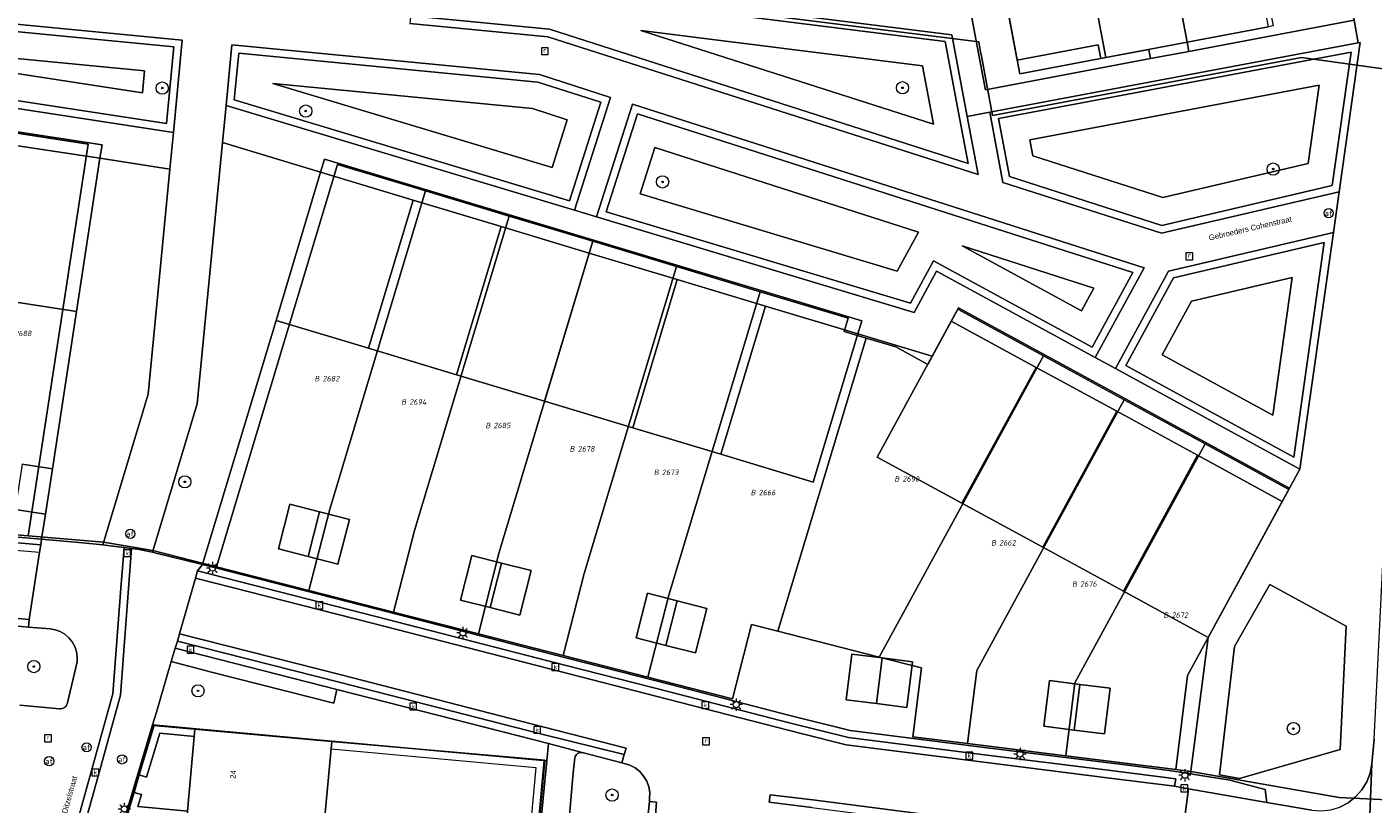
# Model space of a CAD drawing. Header units: metres. Extents: x 207466 to 209466, y 475780 to 477780.
# Tile 123 of 189: x 208512 to 208600, y 476752 to 476803. Entities that reach past the tile are written whole.
import ezdxf
from ezdxf.enums import TextEntityAlignment as Align

# ---------------------------------------------------------------- set-up
doc = ezdxf.new("R2010")
doc.units = ezdxf.units.M
doc.layers.get('0').update_dxf_attribs({"color": 253, "linetype": 'CONTINUOUS'})
for name, color, linetype, lineweight, true_color in [('B-RO-GR-BEPLANTING_CULTUUR_VASTE PLANTENVAK-GV', 7, 'CONTINUOUS', 0, 0x6d8a47), ('B-RO-GR-BOOM-S', 7, 'CONTINUOUS', 0, 0x6d8a47), ('B-RO-OG-BEBOUWING-GV', 7, 'CONTINUOUS', 0, 0xa50000), ('N-RO-GR-BOOM-S', 7, 'CONTINUOUS', 0, 0x6d8a47), ('N-RO-GR-GRAS-GV', 7, 'CONTINUOUS', 0, 0x6d8a47), ('N-RO-GR-GROENVOORZIENING-GV', 7, 'CONTINUOUS', 0, 0x6d8a47), ('N-RO-OG-BEBOUWING_LOODS-GV', 7, 'CONTINUOUS', 0, 0xa50000)]:
    doc.layers.add(name, color=color, linetype=linetype, lineweight=lineweight, true_color=true_color)
for name, color, linetype, lineweight in [('B-RO-KL-ET_LS_OV_LICHTMAST-S', 253, 'CONTINUOUS', 0), ('B-RO-OG-BEBOUWING-T18', 7, 'CONTINUOUS', 0), ('B-RO-OG-TERREIN_ERF-GV', 253, 'CONTINUOUS', 0), ('B-RO-RI-GWA_KOLK-S', 253, 'CONTINUOUS', 0), ('B-RO-RI-GWA_RIOOLPUT-S', 253, 'CONTINUOUS', 0), ('B-RO-VH-ONVERHARD-GV', 253, 'CONTINUOUS', 0), ('B-RO-VH-VERHARDING_STRAATBAKSTEEN-GV', 253, 'CONTINUOUS', 0), ('B-WE-KG-GRENS_PERCEEL-GV', 150, 'CONTINUOUS', 18), ('B-WE-KG-GRENS_PERCEEL-S', 150, 'CONTINUOUS', 25), ('N-RO-KL-ET_LS_OV_LICHTMAST-S', 253, 'CONTINUOUS', 0), ('N-RO-OG-TERREIN_CULTUURSCHEIDING-GV', 253, 'CONTINUOUS', 0), ('N-RO-OG-TERREIN_ERF-GV', 253, 'CONTINUOUS', 0), ('N-RO-OG-TOPOGRAFIE-T18', 7, 'CONTINUOUS', 0), ('N-RO-RI-GWA_KOLK-S', 253, 'CONTINUOUS', 0), ('N-RO-RI-GWA_RIOOLPUT-S', 253, 'CONTINUOUS', 0), ('N-RO-VH-VERHARDING_STRAATBAKSTEEN-GV', 253, 'CONTINUOUS', 0), ('N-RO-VW-AFSLUITPAAL-S', 253, 'CONTINUOUS', 0)]:
    doc.layers.add(name, color=color, linetype=linetype, lineweight=lineweight)
doc.styles.add('NLCS-ISO', font='NLCS-ISO.ttf')
doc.styles.add('NLCS-ISO-M200-T18', font='NLCS-ISO.ttf', dxfattribs={"height": 1.8})

# ---------------------------------------------------------------- blocks, each defined once
blk = doc.blocks.new('SVW-AFSLUITPAAL-SO1')
at = {"lineweight": -2}
blk.add_circle((0, 0), 1.5, dxfattribs=at)
at = {"lineweight": -2, "insert": (0, 0), "char_height": 1.8, "attachment_point": 5, "line_spacing_factor": 0.8, "style": 'NLCS-ISO'}
blk.add_mtext('{\\C256;af}', dxfattribs=at)
blk = doc.blocks.new('SKL-ET_OV_LICHTMAST-SO1')
at = {"color": 0, "linetype": 'ByBlock', "lineweight": -2}
blk.add_circle((0, 0), 1, dxfattribs=at)
for points in [[(-1.25, 0), (-2, 0)], [(-1.4142, 1.4142), (-0.8839, 0.8839)], [(0, 2), (0, 1.25)], [(0.8839, 0.8839), (1.4142, 1.4142)], [(2, 0), (1.25, 0)], [(-1.4142, -1.4142), (-0.8839, -0.8839)], [(0, -1.25), (0, -2)], [(0.8839, -0.8839), (1.4142, -1.4142)]]:
    blk.add_open_spline(points, degree=1, dxfattribs=at)
blk = doc.blocks.new('SRI-PUT_INSPECTIEPUT_RIOOLPUT-SO1')
at = {"color": 0, "linetype": 'ByBlock', "lineweight": -2, "flags": 128}
blk.add_lwpolyline([(-1.125, -1.125), (1.125, -1.125), (1.125, 1.125), (-1.125, 1.125), (-1.125, -1.125)], dxfattribs=at)
at = {"color": 0, "linetype": 'ByBlock', "lineweight": -2, "insert": (0, 0.2828), "char_height": 1.5, "attachment_point": 5, "line_spacing_factor": 0.8, "style": 'NLCS-ISO'}
blk.add_mtext('{\\C0;r}', dxfattribs=at)
blk = doc.blocks.new('SRI-KOLK-SO1')
at = {"color": 0, "linetype": 'ByBlock', "lineweight": -2, "flags": 128}
blk.add_lwpolyline([(-1.125, -1.125), (1.125, -1.125), (1.125, 1.125), (-1.125, 1.125), (-1.125, -1.125)], dxfattribs=at)
at = {"color": 0, "linetype": 'ByBlock', "lineweight": -2, "insert": (0, 0), "char_height": 1.5, "attachment_point": 5, "line_spacing_factor": 0.8, "style": 'NLCS-ISO'}
blk.add_mtext('{\\C0;k}', dxfattribs=at)
blk = doc.blocks.new('SGR-BOOM_01-SO1')
at = {"linetype": 'Continuous'}
h = blk.add_hatch(color=0, dxfattribs=at)
edge = h.paths.add_edge_path()
edge.add_arc((0, 0), 0.25, 0, 360)
at = {"color": 0, "linetype": 'ByBlock', "lineweight": -2}
for radius in [2, 0.25]:
    blk.add_circle((0, 0), radius, dxfattribs=at)
blk = doc.blocks.new('SKG-PERCEELNUMMER-SO')
at = {"style": 'NLCS-ISO', "oblique": 10, "flags": 1}
blk.add_attdef('GEMEENTECODE', text='', height=1.8, dxfattribs=at).set_placement((0, 2.55), align=Align.MIDDLE_CENTER)
at = {"style": 'NLCS-ISO', "oblique": 10}
blk.add_attdef('SECTIE', text='', height=1.8, dxfattribs=at).set_placement((-0.5, 0), align=Align.MIDDLE_RIGHT)
blk.add_attdef('PERCEELNUMMER', text='', height=1.8, dxfattribs=at).set_placement((0.5, 0), align=Align.MIDDLE_LEFT)

msp = doc.modelspace()

# ---------------------------------------------------------------- linework, layer by layer
at = {"layer": 'B-RO-GR-BEPLANTING_CULTUUR_VASTE PLANTENVAK-GV', "flags": 128}
for points in [[(208511.84, 476758.805), (208514.428, 476758.562), (208514.507, 476758.559), (208514.585, 476758.57), (208514.66, 476758.594), (208514.729, 476758.631), (208514.792, 476758.679), (208514.844, 476758.738), (208514.886, 476758.805), (208514.915, 476758.878), (208514.931, 476758.955), (208515.574, 476761.616), (208515.581, 476761.962), (208515.528, 476762.304), (208515.416, 476762.631), (208515.247, 476762.933), (208515.029, 476763.201), (208514.766, 476763.427), (208514.469, 476763.603), (208514.144, 476763.724), (208513.804, 476763.786), (208512.387, 476763.888), (208511.479, 476763.97)], [(208520.492, 476757.508), (208546.211, 476755.158), (208546.319, 476756.293), (208543.351, 476757.058), (208532.522, 476759.824), (208532.319, 476758.919), (208524.339, 476760.959), (208521.713, 476761.643), (208520.742, 476758.345), (208520.492, 476757.508)], [(208552.75, 476750.874), (208552.909, 476752.503), (208552.923, 476752.706), (208552.93, 476753.093), (208552.865, 476753.475), (208552.731, 476753.839), (208552.533, 476754.172), (208552.276, 476754.462), (208551.971, 476754.701), (208551.626, 476754.879), (208551.255, 476754.991), (208551.119, 476755.027), (208548.603, 476755.691), (208548.524, 476755.71), (208548.443, 476755.713), (208548.363, 476755.701), (208548.286, 476755.675), (208548.215, 476755.635), (208548.154, 476755.582), (208548.103, 476755.519), (208548.065, 476755.447), (208548.041, 476755.37), (208547.938, 476754.378), (208547.671, 476751.353)]]:
    msp.add_lwpolyline(points, dxfattribs=at)
at = {"layer": 'B-RO-OG-BEBOUWING-GV', "flags": 128}
for points in [[(208591.324, 476813.523), (208586.017, 476812.524), (208587.988, 476802.054), (208593.295, 476803.053), (208591.324, 476813.523)], [(208586.017, 476812.524), (208580.71, 476811.525), (208582.681, 476801.055), (208585.501, 476801.586), (208585.614, 476800.986), (208588.101, 476801.454), (208587.988, 476802.054), (208586.017, 476812.524)], [(208580.71, 476811.525), (208575.108, 476810.47), (208576.913, 476800.884), (208582.2, 476801.88), (208582.366, 476800.995), (208582.681, 476801.055), (208580.71, 476811.525)], [(208532.188, 476756.436), (208523.251, 476757.233), (208522.743, 476751.644), (208531.676, 476750.828), (208532.188, 476756.436)]]:
    msp.add_lwpolyline(points, dxfattribs=at)
at = {"layer": 'B-RO-OG-TERREIN_ERF-GV', "flags": 128}
for points in [[(208517.908, 476724.596), (208520.265, 476724.401), (208528.588, 476723.654), (208536.371, 476722.95), (208543.172, 476722.35), (208543.416, 476725.047), (208544.362, 476735.3), (208545.369, 476746.218), (208545.979, 476752.735), (208546.211, 476755.158), (208520.492, 476757.508), (208518.788, 476751.817), (208516.871, 476745.388), (208517.047, 476741.848), (208517.47, 476733.406), (208517.908, 476724.596)], [(208529.71, 476729.317), (208529.198, 476723.716), (208520.275, 476724.499), (208520.787, 476730.133), (208521.276, 476735.511), (208521.765, 476740.889), (208522.254, 476746.266), (208522.743, 476751.644), (208523.251, 476757.233), (208532.188, 476756.436), (208531.676, 476750.828), (208531.184, 476745.45), (208530.693, 476740.073), (208530.201, 476734.695), (208529.71, 476729.317)]]:
    msp.add_lwpolyline(points, dxfattribs=at)
at = {"layer": 'B-RO-VH-ONVERHARD-GV', "flags": 128}
for points in [[(208582.366, 476800.995), (208582.2, 476801.88), (208576.913, 476800.884), (208575.108, 476810.47), (208580.71, 476811.525), (208586.017, 476812.524), (208591.324, 476813.523), (208596.831, 476814.56), (208598.636, 476804.975), (208593.442, 476803.997), (208593.609, 476803.112), (208593.295, 476803.053), (208587.988, 476802.054), (208588.101, 476801.454), (208585.614, 476800.986), (208585.501, 476801.586), (208582.681, 476801.055), (208582.366, 476800.995)], [(208508.607, 476770.016), (208513.25, 476769.623), (208515.921, 476769.397), (208517.236, 476769.255), (208517.714, 476769.204), (208518.639, 476769.085), (208519.118, 476769.023), (208519.516, 476768.972), (208520.484, 476768.773), (208520.733, 476768.722), (208523.577, 476768.011), (208523.754, 476767.966), (208535.069, 476765.074), (208546.524, 476762.126), (208554.286, 476760.144), (208561.982, 476758.145), (208566.012, 476757.146), (208574.42, 476756.073), (208583.947, 476754.911), (208586.825, 476754.545), (208588.208, 476754.324), (208590.772, 476753.914), (208593.079, 476753.295), (208593.19, 476752.445), (208596.134, 476751.948)], [(208597.952, 476752.153), (208598.5, 476752.435), (208598.988, 476752.812), (208599.4, 476753.271), (208599.722, 476753.796), (208599.944, 476754.371), (208600.058, 476754.977), (208600.199, 476756.57)]]:
    msp.add_lwpolyline(points, dxfattribs=at)
at = {"layer": 'B-RO-VH-VERHARDING_STRAATBAKSTEEN-GV', "flags": 128}
for points in [[(208513.194, 476769.256), (208513.25, 476769.623), (208508.607, 476770.016), (208497.969, 476770.931), (208489.821, 476771.655), (208480.234, 476772.465), (208480.118, 476772.057), (208513.194, 476769.256)], [(208510.297, 476764.573), (208512.431, 476764.383), (208513.119, 476768.771), (208513.194, 476769.256), (208480.118, 476772.057)], [(208518.639, 476769.085), (208517.714, 476769.204), (208517.236, 476769.255), (208515.921, 476769.397), (208513.25, 476769.623), (208513.194, 476769.256), (208513.119, 476768.771), (208512.431, 476764.383), (208512.387, 476763.888), (208513.804, 476763.786), (208514.144, 476763.724), (208514.469, 476763.603), (208514.766, 476763.427), (208515.029, 476763.201), (208515.247, 476762.933), (208515.416, 476762.631), (208515.528, 476762.304), (208515.581, 476761.962), (208515.574, 476761.616), (208514.931, 476758.955), (208514.915, 476758.878), (208514.886, 476758.805), (208514.844, 476758.738), (208514.792, 476758.679), (208514.729, 476758.631), (208514.66, 476758.594), (208514.585, 476758.57), (208514.507, 476758.559), (208514.428, 476758.562), (208511.84, 476758.805)], [(208506.223, 476681.772), (208507.958, 476688.829), (208509.906, 476696.907), (208510.889, 476701.003), (208513.6, 476712.269), (208513.812, 476720.999), (208514.068, 476730.075), (208514.212, 476736.217), (208514.386, 476744.617), (208514.444, 476747.078), (208516.448, 476754.285), (208517.897, 476759.544), (208518.417, 476766.435), (208518.639, 476769.085)], [(208511.505, 476700.839), (208514.233, 476712.09), (208514.433, 476721.005), (208514.605, 476729.47), (208514.71, 476736.215), (208514.883, 476744.614), (208514.931, 476747), (208516.936, 476754.161), (208518.388, 476759.45), (208518.926, 476766.406), (208519.118, 476769.023), (208518.639, 476769.085), (208518.417, 476766.435), (208517.897, 476759.544), (208516.448, 476754.285), (208514.444, 476747.078), (208514.386, 476744.617), (208514.212, 476736.217), (208514.068, 476730.075), (208513.812, 476720.999), (208513.6, 476712.269), (208510.889, 476701.003)], [(208518.788, 476751.817), (208520.492, 476757.508), (208520.742, 476758.345), (208521.713, 476761.643), (208521.975, 476762.518), (208522.112, 476762.975), (208522.248, 476763.445), (208523.299, 476767.074), (208523.422, 476767.553), (208523.754, 476767.966), (208523.577, 476768.011), (208520.733, 476768.722), (208520.484, 476768.773), (208519.516, 476768.972), (208519.118, 476769.023), (208518.926, 476766.406), (208518.388, 476759.45), (208516.936, 476754.161), (208514.931, 476747)], [(208562.024, 476757.652), (208565.891, 476756.683), (208574.594, 476755.585), (208583.009, 476754.542), (208587.263, 476753.997), (208587.174, 476753.506), (208588.08, 476753.346), (208593.19, 476752.445), (208593.079, 476753.295), (208590.772, 476753.914), (208588.208, 476754.324), (208586.825, 476754.545), (208583.947, 476754.911), (208574.42, 476756.073), (208566.012, 476757.146), (208561.982, 476758.145), (208554.286, 476760.144), (208546.524, 476762.126), (208535.069, 476765.074), (208523.754, 476767.966), (208523.422, 476767.553), (208535.069, 476764.59), (208546.372, 476761.675), (208554.213, 476759.671), (208562.024, 476757.652)], [(208587.534, 476749.191), (208588.08, 476753.346), (208587.174, 476753.506), (208582.96, 476754.035), (208574.558, 476755.096), (208565.749, 476756.213), (208562.806, 476756.947), (208554.08, 476759.193), (208546.326, 476761.182), (208534.917, 476764.121), (208523.299, 476767.074), (208522.248, 476763.445), (208532.793, 476760.772), (208545.95, 476757.377), (208551.384, 476755.995), (208551.257, 476755.582)], [(208562.806, 476756.947), (208565.749, 476756.213), (208574.558, 476755.096), (208582.96, 476754.035), (208587.174, 476753.506), (208587.263, 476753.997), (208583.009, 476754.542), (208574.594, 476755.585), (208565.891, 476756.683), (208562.024, 476757.652), (208554.213, 476759.671), (208546.372, 476761.675), (208535.069, 476764.59), (208523.422, 476767.553), (208523.299, 476767.074), (208534.917, 476764.121), (208546.326, 476761.182), (208554.08, 476759.193), (208562.806, 476756.947)], [(208511.479, 476763.97), (208512.387, 476763.888), (208512.431, 476764.383), (208510.297, 476764.573)], [(208551.257, 476755.582), (208551.384, 476755.995), (208545.95, 476757.377), (208532.793, 476760.772), (208522.248, 476763.445), (208522.112, 476762.975), (208532.66, 476760.301), (208545.808, 476756.935), (208551.257, 476755.582)], [(208532.522, 476759.824), (208521.975, 476762.518), (208521.713, 476761.643), (208524.339, 476760.959), (208532.319, 476758.919), (208532.522, 476759.824)], [(208532.522, 476759.824), (208543.351, 476757.058), (208546.319, 476756.293), (208548.524, 476755.71), (208548.603, 476755.691), (208551.119, 476755.027), (208551.257, 476755.582), (208545.808, 476756.935), (208532.66, 476760.301), (208522.112, 476762.975), (208521.975, 476762.518), (208532.522, 476759.824)], [(208547.671, 476751.353), (208547.938, 476754.378), (208548.041, 476755.37), (208548.065, 476755.447), (208548.103, 476755.519), (208548.154, 476755.582), (208548.215, 476755.635), (208548.286, 476755.675), (208548.363, 476755.701), (208548.443, 476755.713), (208548.524, 476755.71), (208546.319, 476756.293), (208546.211, 476755.158), (208545.979, 476752.735), (208545.369, 476746.218)], [(208600.199, 476756.57), (208600.058, 476754.977), (208599.602, 476743.81)], [(208551.257, 476755.582), (208551.119, 476755.027), (208551.255, 476754.991), (208551.626, 476754.879), (208551.971, 476754.701), (208552.276, 476754.462), (208552.533, 476754.172), (208552.731, 476753.839), (208552.865, 476753.475), (208552.93, 476753.093), (208552.923, 476752.706), (208552.909, 476752.503), (208553.382, 476752.462), (208553.223, 476750.457)], [(208599.602, 476743.81), (208600.058, 476754.977), (208599.944, 476754.371), (208599.722, 476753.796), (208599.4, 476753.271), (208598.988, 476752.812), (208598.5, 476752.435), (208597.952, 476752.153)], [(208563.513, 476752.114), (208560.731, 476752.469), (208560.781, 476752.948), (208563.569, 476752.615), (208571.134, 476751.635)], [(208586.403, 476748.864), (208586.491, 476749.372), (208581.292, 476750.295), (208580.665, 476750.393), (208580.043, 476750.49), (208571.134, 476751.635), (208563.569, 476752.615), (208560.781, 476752.948), (208560.731, 476752.469), (208563.513, 476752.114), (208571.073, 476751.152), (208580.292, 476749.935), (208580.737, 476749.89), (208581.146, 476749.811), (208586.403, 476748.864)], [(208596.134, 476751.948), (208593.19, 476752.445), (208588.08, 476753.346), (208587.534, 476749.191)], [(208553.223, 476750.457), (208553.382, 476752.462), (208552.909, 476752.503), (208552.75, 476750.874)]]:
    msp.add_lwpolyline(points, dxfattribs=at)
at = {"layer": 'B-WE-KG-GRENS_PERCEEL-GV'}
for points in [[(208520.182, 476808.876), (208574.401, 476802.07), (208574.524, 476801.416), (208574.575, 476801.142), (208575.306, 476797.264), (208595.456, 476801.058), (208602.975, 476800.019), (208607.823, 476797.37), (208636.558, 476863.976)], [(208602.975, 476800.019), (208595.456, 476801.058), (208575.306, 476797.264), (208574.575, 476801.142), (208574.524, 476801.416), (208574.401, 476802.07), (208520.182, 476808.876)], [(208593.295, 476803.053), (208587.988, 476802.054), (208582.681, 476801.055), (208577.08, 476800), (208575.988, 476805.798)], [(208510.361, 476796.314), (208516.292, 476795.405), (208512.374, 476769.848), (208517.289, 476769.432), (208520.519, 476768.889), (208524.653, 476767.832), (208532.552, 476794.077), (208538.297, 476792.348), (208543.755, 476790.705), (208549.213, 476789.062), (208554.672, 476787.42), (208560.13, 476785.777), (208565.875, 476784.048), (208565.616, 476783.186), (208567.052, 476782.754), (208568.98, 476782.174), (208571.069, 476781.036), (208573.034, 476784.644), (208578.624, 476781.6), (208583.893, 476778.73), (208589.162, 476775.86), (208594.638, 476772.878), (208588.018, 476760.724), (208587.255, 476754.601), (208588.228, 476754.48), (208597.926, 476752.776), (208605.518, 476752.401)], [(208605.518, 476752.401), (208597.926, 476752.776), (208588.228, 476754.48), (208587.255, 476754.601), (208580.072, 476755.497), (208573.674, 476756.294), (208570.102, 476756.739), (208570.661, 476761.225), (208567.91, 476761.928), (208561.294, 476763.621), (208559.565, 476764.063), (208558.326, 476759.219), (208552.804, 476760.631), (208547.276, 476762.045), (208541.749, 476763.459), (208536.221, 476764.873), (208530.694, 476766.287), (208524.653, 476767.832), (208520.519, 476768.889), (208517.289, 476769.432), (208512.374, 476769.848), (208506.756, 476770.322)]]:
    msp.add_lwpolyline(points, dxfattribs=at)
for points in [[(208574.436, 476826.697), (208571.606, 476805.095), (208572.001, 476805.046), (208575.988, 476805.798), (208577.08, 476800), (208582.681, 476801.055), (208579.003, 476820.591), (208579.688, 476826.048)], [(208585.316, 476825.342), (208579.688, 476826.048), (208579.003, 476820.591), (208582.681, 476801.055), (208587.988, 476802.054), (208584.631, 476819.885)], [(208593.295, 476803.053), (208590.259, 476819.178), (208590.944, 476824.635), (208585.316, 476825.342), (208584.631, 476819.885), (208587.988, 476802.054)], [(208507.223, 476775.843), (208506.756, 476770.322), (208512.374, 476769.848), (208516.292, 476795.405), (208510.361, 476796.314)], [(208524.653, 476767.832), (208530.694, 476766.287), (208532.05, 476771.591), (208538.297, 476792.348), (208532.552, 476794.077)], [(208538.297, 476792.348), (208532.05, 476771.591), (208530.694, 476766.287), (208536.221, 476764.873), (208537.581, 476770.189), (208543.755, 476790.705)], [(208536.221, 476764.873), (208541.749, 476763.459), (208543.112, 476768.787), (208549.213, 476789.062), (208543.755, 476790.705), (208537.581, 476770.189)], [(208541.749, 476763.459), (208547.276, 476762.045), (208548.642, 476767.386), (208554.672, 476787.42), (208549.213, 476789.062), (208543.112, 476768.787)], [(208547.276, 476762.045), (208552.804, 476760.631), (208554.173, 476765.984), (208560.13, 476785.777), (208554.672, 476787.42), (208548.642, 476767.386)], [(208567.052, 476782.754), (208565.616, 476783.186), (208565.875, 476784.048), (208560.13, 476785.777), (208554.173, 476765.984), (208552.804, 476760.631), (208558.326, 476759.219), (208559.565, 476764.063), (208561.294, 476763.621)], [(208578.624, 476781.6), (208573.034, 476784.644), (208571.069, 476781.036), (208568.98, 476782.174), (208567.052, 476782.754), (208561.294, 476763.621), (208567.91, 476761.928)], [(208578.624, 476781.6), (208567.91, 476761.928), (208570.661, 476761.225), (208570.102, 476756.739), (208573.674, 476756.294), (208574.268, 476761.057), (208583.893, 476778.73)], [(208589.162, 476775.86), (208583.893, 476778.73), (208574.268, 476761.057), (208573.674, 476756.294), (208580.072, 476755.497), (208580.666, 476760.26)], [(208587.255, 476754.601), (208588.018, 476760.724), (208594.638, 476772.878), (208589.162, 476775.86), (208580.666, 476760.26), (208580.072, 476755.497)], [(208512.746, 476699.844), (208513.669, 476702.708), (208516.344, 476711.235), (208519.551, 476721.572), (208520.471, 476724.474), (208517.993, 476724.69), (208516.946, 476745.349), (208520.559, 476757.474), (208532.188, 476756.436), (208546.078, 476755.199), (208543.061, 476722.477), (208542.142, 476722.545), (208541.734, 476718.218), (208537.407, 476704.588), (208534.716, 476696.056), (208533.815, 476693.16)], [(208520.471, 476724.474), (208519.551, 476721.572), (208516.344, 476711.235), (208513.669, 476702.708), (208512.746, 476699.844), (208533.815, 476693.16), (208534.716, 476696.056), (208537.407, 476704.588), (208541.734, 476718.218), (208542.142, 476722.545), (208543.061, 476722.477), (208546.078, 476755.199), (208532.188, 476756.436), (208520.559, 476757.474), (208516.946, 476745.349), (208517.993, 476724.69)]]:
    msp.add_lwpolyline(points, close=True, dxfattribs=at)
at = {"layer": 'N-RO-GR-GRAS-GV', "flags": 128}
for points in [[(208572.208, 476802.093), (208538.085, 476806.377), (208537.828, 476803.723), (208546.381, 476802.895), (208573.704, 476794.149), (208573.146, 476797.111), (208572.208, 476802.093)], [(208493.055, 476804.538), (208492.555, 476801.168), (208521.401, 476796.746), (208521.885, 476801.749), (208493.055, 476804.538)], [(208552.347, 476802.823), (208571.441, 476796.711), (208570.725, 476800.516), (208552.347, 476802.823)], [(208552.347, 476802.823), (208570.725, 476800.516), (208571.441, 476796.711), (208552.347, 476802.823)], [(208519.837, 476798.756), (208519.974, 476800.176), (208494.501, 476802.64), (208519.837, 476798.756)], [(208519.837, 476798.756), (208494.501, 476802.64), (208519.974, 476800.176), (208519.837, 476798.756)], [(208545.631, 476799.451), (208526.115, 476801.34), (208525.821, 476798.295), (208547.696, 476791.712), (208549.751, 476798.132), (208545.631, 476799.451)], [(208576.411, 476793.282), (208586.346, 476790.102), (208597.464, 476792.699), (208598.695, 476801.413), (208575.696, 476797.083), (208576.411, 476793.282)], [(208528.334, 476799.367), (208546.554, 476793.883), (208547.551, 476796.999), (208545.276, 476797.727), (208528.334, 476799.367)], [(208528.334, 476799.367), (208545.276, 476797.727), (208547.551, 476796.999), (208546.554, 476793.883), (208528.334, 476799.367)], [(208577.938, 476794.631), (208586.419, 476791.917), (208595.899, 476794.131), (208596.621, 476799.242), (208577.739, 476795.687), (208577.938, 476794.631)], [(208577.938, 476794.631), (208577.739, 476795.687), (208596.621, 476799.242), (208595.899, 476794.131), (208586.419, 476791.917), (208577.938, 476794.631)], [(208550.091, 476790.992), (208569.936, 476785.019), (208571.444, 476787.788), (208581.795, 476782.15), (208584.455, 476787.033), (208552.135, 476797.378), (208550.091, 476790.992)], [(208552.3, 476792.154), (208553.268, 476795.178), (208570.477, 476789.67), (208569.079, 476787.105), (208552.3, 476792.154)], [(208552.3, 476792.154), (208569.079, 476787.105), (208570.477, 476789.67), (208553.268, 476795.178), (208552.3, 476792.154)], [(208573.316, 476788.761), (208581.096, 476784.524), (208581.906, 476786.011), (208573.316, 476788.761)], [(208573.316, 476788.761), (208581.906, 476786.011), (208581.096, 476784.524), (208573.316, 476788.761)], [(208587.113, 476786.687), (208583.991, 476780.954), (208594.961, 476774.979), (208596.939, 476788.982), (208587.113, 476786.687)], [(208588.275, 476785.162), (208594.849, 476786.697), (208593.581, 476777.724), (208586.365, 476781.654), (208588.275, 476785.162)], [(208588.275, 476785.162), (208586.365, 476781.654), (208593.581, 476777.724), (208594.849, 476786.697), (208588.275, 476785.162)]]:
    msp.add_lwpolyline(points, dxfattribs=at)
at = {"layer": 'N-RO-GR-GROENVOORZIENING-GV', "flags": 128}
for points in [[(208523.235, 476756.756), (208523.281, 476757.253), (208520.604, 476757.498), (208519.627, 476754.252), (208520.106, 476754.108), (208520.965, 476756.963), (208523.235, 476756.756)], [(208529.237, 476724.204), (208529.192, 476723.706), (208543.044, 476722.44), (208546.036, 476755.174), (208532.184, 476756.44), (208532.138, 476755.942), (208545.493, 476754.721), (208542.592, 476722.984), (208529.237, 476724.204)], [(208522.791, 476751.891), (208519.528, 476752.189), (208519.76, 476752.959), (208519.281, 476753.103), (208518.641, 476750.977), (208519.12, 476750.833), (208519.381, 476751.7), (208522.745, 476751.393), (208522.768, 476751.642), (208522.791, 476751.891)]]:
    msp.add_lwpolyline(points, dxfattribs=at)
at = {"layer": 'N-RO-OG-BEBOUWING_LOODS-GV', "flags": 128}
for points in [[(208517.06, 476794.478), (208510.833, 476795.432), (208509.302, 476785.449), (208515.53, 476784.494), (208517.06, 476794.478)], [(208537.492, 476791.755), (208531.459, 476793.57), (208528.549, 476783.899), (208534.581, 476782.083), (208537.492, 476791.755)], [(208543.237, 476790.025), (208537.492, 476791.755), (208534.581, 476782.083), (208540.327, 476780.354), (208543.237, 476790.025)], [(208548.983, 476788.296), (208543.237, 476790.025), (208540.327, 476780.354), (208546.072, 476778.625), (208548.983, 476788.296)], [(208554.728, 476786.567), (208548.983, 476788.296), (208546.072, 476778.625), (208551.818, 476776.896), (208554.728, 476786.567)], [(208560.474, 476784.838), (208554.728, 476786.567), (208551.818, 476776.896), (208557.563, 476775.167), (208560.474, 476784.838)], [(208566.507, 476783.023), (208560.474, 476784.838), (208557.563, 476775.167), (208563.596, 476773.351), (208566.507, 476783.023)], [(208578.136, 476780.84), (208572.604, 476783.854), (208571.356, 476781.563), (208567.773, 476774.984), (208573.306, 476771.971), (208578.136, 476780.84)], [(208583.406, 476777.971), (208578.136, 476780.84), (208573.306, 476771.971), (208578.575, 476769.101), (208583.406, 476777.971)], [(208588.675, 476775.101), (208583.406, 476777.971), (208578.575, 476769.101), (208583.844, 476766.231), (208588.675, 476775.101)], [(208594.207, 476772.088), (208588.675, 476775.101), (208583.844, 476766.231), (208589.377, 476763.218), (208594.207, 476772.088)], [(208513.955, 476774.223), (208511.978, 476774.526), (208511.524, 476771.561), (208513.501, 476771.258), (208513.955, 476774.223)], [(208531.394, 476771.408), (208529.456, 476771.904), (208528.713, 476768.997), (208530.65, 476768.502), (208531.394, 476771.408)], [(208533.331, 476770.912), (208531.394, 476771.408), (208530.65, 476768.502), (208532.588, 476768.006), (208533.331, 476770.912)], [(208543.264, 476768.07), (208541.326, 476768.566), (208540.582, 476765.659), (208542.52, 476765.164), (208543.264, 476768.07)], [(208545.201, 476767.574), (208543.264, 476768.07), (208542.52, 476765.164), (208544.458, 476764.668), (208545.201, 476767.574)], [(208554.728, 476765.606), (208552.791, 476766.102), (208552.047, 476763.195), (208553.985, 476762.7), (208554.728, 476765.606)], [(208556.666, 476765.11), (208554.728, 476765.606), (208553.985, 476762.7), (208555.922, 476762.204), (208556.666, 476765.11)], [(208568.102, 476761.878), (208566.117, 476762.126), (208565.746, 476759.149), (208567.731, 476758.901), (208568.102, 476761.878)], [(208570.086, 476761.631), (208568.102, 476761.878), (208567.731, 476758.901), (208569.715, 476758.654), (208570.086, 476761.631)], [(208580.991, 476760.152), (208579.006, 476760.4), (208578.635, 476757.423), (208580.62, 476757.175), (208580.991, 476760.152)], [(208582.976, 476759.905), (208580.991, 476760.152), (208580.62, 476757.175), (208582.605, 476756.928), (208582.976, 476759.905)]]:
    msp.add_lwpolyline(points, dxfattribs=at)
at = {"layer": 'N-RO-OG-TERREIN_CULTUURSCHEIDING-GV', "flags": 128}
for points in [[(208572.632, 476802.544), (208537.637, 476806.937), (208537.282, 476803.273), (208546.28, 476802.403), (208574.351, 476793.417), (208573.638, 476797.204), (208572.632, 476802.544)], [(208572.208, 476802.093), (208573.146, 476797.111), (208573.704, 476794.149), (208546.381, 476802.895), (208537.828, 476803.723), (208538.085, 476806.377), (208572.208, 476802.093)], [(208492.63, 476805.082), (208491.987, 476800.749), (208521.848, 476796.172), (208522.431, 476802.198), (208492.63, 476805.082)], [(208493.055, 476804.538), (208521.885, 476801.749), (208521.401, 476796.746), (208492.555, 476801.168), (208493.055, 476804.538)], [(208525.666, 476801.885), (208525.283, 476797.935), (208548.023, 476791.092), (208550.38, 476798.456), (208545.733, 476799.944), (208525.666, 476801.885)], [(208597.911, 476792.29), (208599.287, 476802.034), (208599.163, 476802.011), (208575.112, 476797.482), (208575.975, 476792.897), (208586.325, 476789.584), (208597.911, 476792.29)], [(208545.631, 476799.451), (208549.751, 476798.132), (208547.696, 476791.712), (208525.821, 476798.295), (208526.115, 476801.34), (208545.631, 476799.451)], [(208576.411, 476793.282), (208575.696, 476797.083), (208598.695, 476801.413), (208597.464, 476792.699), (208586.346, 476790.102), (208576.411, 476793.282)], [(208571.644, 476787.109), (208581.995, 476781.472), (208585.183, 476787.325), (208551.811, 476798.007), (208549.459, 476790.659), (208570.181, 476784.423), (208571.644, 476787.109)], [(208550.091, 476790.992), (208552.135, 476797.378), (208584.455, 476787.033), (208581.795, 476782.15), (208571.444, 476787.788), (208569.936, 476785.019), (208550.091, 476790.992)], [(208520.484, 476768.773), (208520.733, 476768.722), (208523.577, 476768.011), (208523.754, 476767.966), (208523.781, 476768.055), (208528.549, 476783.899), (208531.459, 476793.57), (208525.048, 476795.5), (208523.399, 476778.458), (208520.484, 476768.773)], [(208517.236, 476769.255), (208520.195, 476779.089), (208521.616, 476793.779), (208517.06, 476794.478), (208515.53, 476784.494), (208513.955, 476774.223), (208513.501, 476771.258), (208513.273, 476769.772), (208513.25, 476769.623), (208515.921, 476769.397), (208517.236, 476769.255)], [(208597.536, 476789.635), (208586.782, 476787.123), (208583.313, 476780.754), (208595.355, 476774.195), (208597.536, 476789.635)], [(208587.113, 476786.687), (208596.939, 476788.982), (208594.961, 476774.979), (208583.991, 476780.954), (208587.113, 476786.687)], [(208598.377, 476763.952), (208593.386, 476766.671), (208591.095, 476762.631), (208590.115, 476754.25), (208591.413, 476754.022), (208597.98, 476755.907), (208598.377, 476763.952)]]:
    msp.add_lwpolyline(points, dxfattribs=at)
at = {"layer": 'N-RO-OG-TERREIN_ERF-GV', "flags": 128}
for points in [[(208573.729, 476804.825), (208574.668, 476799.84), (208574.834, 476798.956), (208585.614, 476800.986), (208585.501, 476801.586), (208582.681, 476801.055), (208582.366, 476800.995), (208582.2, 476801.88), (208576.913, 476800.884), (208575.108, 476810.47)], [(208598.636, 476804.975), (208593.442, 476803.997), (208593.609, 476803.112), (208593.295, 476803.053), (208587.988, 476802.054), (208588.101, 476801.454), (208598.901, 476803.487), (208598.636, 476804.975)], [(208481.019, 476800.913), (208480.883, 476800.023), (208487.11, 476799.069), (208493.041, 476798.16), (208498.971, 476797.251), (208504.902, 476796.341), (208510.833, 476795.432), (208517.06, 476794.478), (208517.196, 476795.367), (208481.019, 476800.913)], [(208531.719, 476794.432), (208531.459, 476793.57), (208537.492, 476791.755), (208543.237, 476790.025), (208548.983, 476788.296), (208554.728, 476786.567), (208560.474, 476784.838), (208566.507, 476783.023), (208566.766, 476783.885), (208531.719, 476794.432)], [(208511.978, 476774.526), (208513.955, 476774.223), (208515.53, 476784.494), (208509.302, 476785.449)], [(208573.082, 476784.732), (208572.604, 476783.854), (208578.136, 476780.84), (208583.406, 476777.971), (208588.675, 476775.101), (208594.207, 476772.088), (208594.686, 476772.966), (208573.082, 476784.732)], [(208561.982, 476758.145), (208566.012, 476757.146), (208574.42, 476756.073), (208583.947, 476754.911), (208586.825, 476754.545), (208588.208, 476754.324), (208589.377, 476763.218), (208583.844, 476766.231), (208578.575, 476769.101), (208573.306, 476771.971), (208567.773, 476774.984), (208571.356, 476781.563), (208566.507, 476783.023), (208563.596, 476773.351), (208557.563, 476775.167), (208551.818, 476776.896), (208546.072, 476778.625), (208540.327, 476780.354), (208534.581, 476782.083), (208528.549, 476783.899), (208523.781, 476768.055), (208523.754, 476767.966), (208535.069, 476765.074), (208546.524, 476762.126), (208554.286, 476760.144), (208561.982, 476758.145)], [(208508.607, 476770.016), (208513.25, 476769.623), (208513.273, 476769.772), (208513.501, 476771.258), (208511.524, 476771.561)], [(208530.65, 476768.502), (208528.713, 476768.997), (208529.456, 476771.904), (208531.394, 476771.408), (208533.331, 476770.912), (208532.588, 476768.006), (208530.65, 476768.502)], [(208542.52, 476765.164), (208540.582, 476765.659), (208541.326, 476768.566), (208543.264, 476768.07), (208545.201, 476767.574), (208544.458, 476764.668), (208542.52, 476765.164)], [(208553.985, 476762.7), (208552.047, 476763.195), (208552.791, 476766.102), (208554.728, 476765.606), (208556.666, 476765.11), (208555.922, 476762.204), (208553.985, 476762.7)], [(208567.731, 476758.901), (208565.746, 476759.149), (208566.117, 476762.126), (208568.102, 476761.878), (208570.086, 476761.631), (208569.715, 476758.654), (208567.731, 476758.901)], [(208580.62, 476757.175), (208578.635, 476757.423), (208579.006, 476760.4), (208580.991, 476760.152), (208582.976, 476759.905), (208582.605, 476756.928), (208580.62, 476757.175)], [(208523.235, 476756.756), (208520.965, 476756.963), (208520.106, 476754.108), (208519.627, 476754.252), (208519.281, 476753.103), (208519.76, 476752.959), (208519.528, 476752.189), (208522.791, 476751.891), (208523.235, 476756.756)]]:
    msp.add_lwpolyline(points, dxfattribs=at)
at = {"layer": 'N-RO-VH-VERHARDING_STRAATBAKSTEEN-GV', "flags": 128}
for points in [[(208606.021, 476819.704), (208605.746, 476819.066), (208604.191, 476819.752), (208607.327, 476815.41), (208605.317, 476810.75), (208599.583, 476809.671), (208598.702, 476814.352), (208601.536, 476820.923), (208599.889, 476821.649), (208596.831, 476814.56), (208598.636, 476804.975), (208598.901, 476803.487), (208599.163, 476802.011), (208599.287, 476802.034), (208597.911, 476792.29), (208597.536, 476789.635), (208595.355, 476774.195), (208594.686, 476772.966), (208594.207, 476772.088), (208589.377, 476763.218), (208588.208, 476754.324)], [(208573.729, 476804.825), (208568, 476805.548), (208567.887, 476804.651), (208529.807, 476809.432), (208529.919, 476810.325), (208517.957, 476811.836), (208517.588, 476809.454), (208536.148, 476807.124), (208537.637, 476806.937), (208572.632, 476802.544), (208573.638, 476797.204), (208575.112, 476797.482), (208599.163, 476802.011), (208598.901, 476803.487), (208588.101, 476801.454), (208585.614, 476800.986), (208574.834, 476798.956), (208574.668, 476799.84), (208573.729, 476804.825)], [(208469.031, 476806.315), (208477.017, 476801.203), (208477.065, 476801.519), (208481.019, 476800.913), (208517.196, 476795.367), (208517.06, 476794.478), (208521.616, 476793.779), (208521.848, 476796.172)], [(208492.63, 476805.082), (208522.431, 476802.198), (208521.848, 476796.172), (208521.616, 476793.779), (208520.195, 476779.089), (208517.236, 476769.255), (208517.714, 476769.204), (208518.639, 476769.085), (208519.118, 476769.023), (208519.516, 476768.972), (208520.484, 476768.773), (208523.399, 476778.458), (208525.048, 476795.5), (208525.283, 476797.935), (208525.666, 476801.885), (208545.733, 476799.944), (208550.38, 476798.456), (208548.023, 476791.092), (208549.459, 476790.659), (208551.811, 476798.007), (208585.183, 476787.325), (208581.995, 476781.472), (208583.313, 476780.754), (208586.782, 476787.123), (208597.536, 476789.635), (208597.911, 476792.29), (208586.325, 476789.584), (208575.975, 476792.897), (208575.112, 476797.482), (208573.638, 476797.204), (208574.351, 476793.417), (208546.28, 476802.403), (208537.282, 476803.273)], [(208521.848, 476796.172), (208491.987, 476800.749), (208490.504, 476800.977), (208476.893, 476803.063)], [(208572.604, 476783.854), (208573.082, 476784.732), (208594.686, 476772.966), (208595.355, 476774.195), (208583.313, 476780.754), (208581.995, 476781.472), (208571.644, 476787.109), (208570.181, 476784.423), (208549.459, 476790.659), (208548.023, 476791.092), (208525.283, 476797.935), (208525.048, 476795.5), (208531.459, 476793.57), (208531.719, 476794.432), (208566.766, 476783.885), (208566.507, 476783.023), (208571.356, 476781.563), (208572.604, 476783.854)], [(208588.208, 476754.324), (208590.772, 476753.914), (208593.079, 476753.295), (208593.19, 476752.445), (208596.134, 476751.948), (208596.749, 476751.905), (208597.362, 476751.974), (208597.952, 476752.153), (208598.5, 476752.435), (208598.988, 476752.812), (208599.4, 476753.271), (208599.722, 476753.796), (208599.944, 476754.371), (208600.058, 476754.977), (208600.199, 476756.57), (208602.231, 476797.415)], [(208479.995, 476771.582), (208480.457, 476771.457), (208480.473, 476771.521), (208513.119, 476768.771), (208513.194, 476769.256), (208480.118, 476772.057), (208479.995, 476771.582)], [(208593.386, 476766.671), (208598.377, 476763.952), (208597.98, 476755.907), (208591.413, 476754.022), (208590.115, 476754.25), (208591.095, 476762.631), (208593.386, 476766.671)]]:
    msp.add_lwpolyline(points, dxfattribs=at)

# ---------------------------------------------------------------- block references
at = {"layer": 'B-RO-GR-BOOM-S', "xscale": 0.2, "yscale": 0.2, "zscale": 0.2}
for p in [(208512.742, 476761.317), (208523.456, 476759.735), (208550.477, 476752.934)]:
    msp.add_blockref('SGR-BOOM_01-SO1', p, dxfattribs=at)
at = {"layer": 'B-RO-KL-ET_LS_OV_LICHTMAST-S', "xscale": 0.2, "yscale": 0.2, "zscale": 0.2}
for p in [(208524.402, 476767.745), (208540.738, 476763.513), (208558.573, 476758.832), (208577.098, 476755.606), (208518.641, 476752.019)]:
    msp.add_blockref('SKL-ET_OV_LICHTMAST-SO1', p, dxfattribs=at)
at = {"layer": 'B-RO-RI-GWA_KOLK-S', "xscale": 0.2, "yscale": 0.2, "zscale": 0.2}
for p in [(208546.77, 476761.292), (208556.552, 476758.797), (208545.586, 476757.189)]:
    msp.add_blockref('SRI-KOLK-SO1', p, dxfattribs=at)
at = {"layer": 'B-RO-RI-GWA_RIOOLPUT-S', "xscale": 0.2, "yscale": 0.2, "zscale": 0.2}
for p in [(208513.663, 476756.63), (208556.606, 476756.438)]:
    msp.add_blockref('SRI-PUT_INSPECTIEPUT_RIOOLPUT-SO1', p, dxfattribs=at)
at = {"layer": 'B-WE-KG-GRENS_PERCEEL-S', "xscale": 0.2, "yscale": 0.2, "zscale": 0.2}
for p, values in [((208511.375, 476783.054), {'PERCEELNUMMER': '2688', 'SECTIE': 'B'}), ((208531.487, 476780.105), {'PERCEELNUMMER': '2682', 'SECTIE': 'B'}), ((208537.149, 476778.577), {'PERCEELNUMMER': '2694', 'SECTIE': 'B'}), ((208542.642, 476777.048), {'PERCEELNUMMER': '2685', 'SECTIE': 'B'}), ((208548.135, 476775.521), {'PERCEELNUMMER': '2678', 'SECTIE': 'B'}), ((208553.628, 476773.992), {'PERCEELNUMMER': '2673', 'SECTIE': 'B'}), ((208569.325, 476773.561), {'PERCEELNUMMER': '2690', 'SECTIE': 'B'}), ((208559.945, 476772.67), {'PERCEELNUMMER': '2666', 'SECTIE': 'B'}), ((208575.632, 476769.391), {'PERCEELNUMMER': '2662', 'SECTIE': 'B'}), ((208580.917, 476766.702), {'PERCEELNUMMER': '2676', 'SECTIE': 'B'}), ((208586.887, 476764.673), {'PERCEELNUMMER': '2672', 'SECTIE': 'B'})]:
    msp.add_blockref('SKG-PERCEELNUMMER-SO', p, dxfattribs=at).add_auto_attribs(values)
at = {"layer": 'N-RO-GR-BOOM-S', "xscale": 0.2, "yscale": 0.2, "zscale": 0.2}
for p in [(208521.125, 476799.061), (208569.423, 476799.08), (208530.486, 476797.564), (208593.612, 476793.778), (208553.768, 476792.938), (208522.595, 476773.371), (208594.929, 476757.269)]:
    msp.add_blockref('SGR-BOOM_01-SO1', p, dxfattribs=at)
at = {"layer": 'N-RO-KL-ET_LS_OV_LICHTMAST-S', "xscale": 0.2, "yscale": 0.2, "zscale": 0.2}
msp.add_blockref('SKL-ET_OV_LICHTMAST-SO1', (208587.848, 476754.225), dxfattribs=at)
at = {"layer": 'N-RO-RI-GWA_KOLK-S', "xscale": 0.2, "yscale": 0.2, "zscale": 0.2}
for p in [(208518.832, 476768.713), (208531.375, 476765.317), (208522.966, 476762.426), (208537.498, 476758.709), (208573.784, 476755.51), (208516.764, 476754.406), (208587.815, 476753.368)]:
    msp.add_blockref('SRI-KOLK-SO1', p, dxfattribs=at)
at = {"layer": 'N-RO-RI-GWA_RIOOLPUT-S', "xscale": 0.2, "yscale": 0.2, "zscale": 0.2}
for p in [(208546.087, 476801.467), (208588.143, 476788.087)]:
    msp.add_blockref('SRI-PUT_INSPECTIEPUT_RIOOLPUT-SO1', p, dxfattribs=at)
at = {"layer": 'N-RO-VW-AFSLUITPAAL-S', "xscale": 0.2, "yscale": 0.2, "zscale": 0.2}
for p in [(208597.23, 476790.9), (208519.038, 476769.981), (208516.185, 476756.05), (208513.748, 476755.14), (208518.504, 476755.259)]:
    msp.add_blockref('SVW-AFSLUITPAAL-SO1', p, dxfattribs=at)

# ---------------------------------------------------------------- texts
at = {"layer": 'B-RO-OG-BEBOUWING-T18', "insert": (208525.743, 476754.276), "char_height": 0.36, "attachment_point": 5, "rotation": 84.8, "line_spacing_factor": 0.8, "style": 'NLCS-ISO-M200-T18'}
msp.add_mtext('{\\fArial|b0|i0|c0|p34;\\C256;24}', dxfattribs=at)
at = {"layer": 'N-RO-OG-TOPOGRAFIE-T18', "char_height": 0.36, "attachment_point": 5, "line_spacing_factor": 0.8, "style": 'NLCS-ISO-M200-T18'}
for s, insert, rotation in [('{\\fArial|b0|i0|c0|p34;\\C256;Gebroeders Cohenstraat}', (208592.109, 476789.908), 13.1), ('{\\fArial|b0|i0|c0|p34;\\C256;Rien Ditzelstraat}', (208514.914, 476752.386), 74.3)]:
    msp.add_mtext(s, dxfattribs=dict(at, insert=insert, rotation=rotation))

doc.saveas('drawing.dxf')
